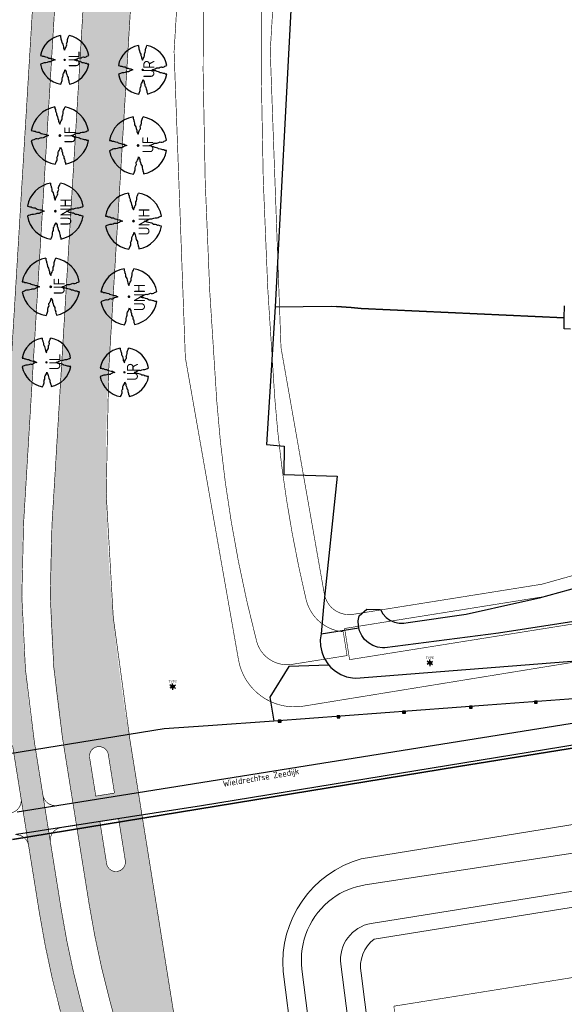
# Model space of a CAD drawing. Header units: metres. Extents: x 102000 to 105000, y 414600 to 420766.
# Tile 166 of 256: x 103033 to 103119, y 419392 to 419548. Entities that reach past the tile are written whole.
import ezdxf
from ezdxf.enums import TextEntityAlignment as Align

# ---------------------------------------------------------------- set-up
doc = ezdxf.new("R2010")
doc.units = ezdxf.units.M
doc.layers.get('0').update_dxf_attribs({"color": 8})
for name, color, linetype, lineweight in [('00-Ontwerp DKIV', 8, 'Continuous', 0), ('N-WE-GR-BOOM-T35-500', 50, 'Continuous', 35), ('N-WE-GW-TALUDLIJN-G', 90, 'Continuous', 18), ('N-WE-WH-WATERLIJN-G', 150, 'Continuous', 5)]:
    doc.layers.add(name, color=color, linetype=linetype, lineweight=lineweight)
doc.layers.add('N-GV-GR-BOOM_2020-2021-S', color=7, linetype='Continuous', lineweight=25, true_color=0x1f7f00)
doc.styles.add('MtXpl_NLCS-ISO', font='NLCS-ISO.ttf')
doc.styles.add('NLCS-ISO', font='NLCS-ISO.ttf')
doc.styles.add('NLCS-ISO-M500-T35', font='NLCS-ISO.ttf', dxfattribs={"height": 1.75})

# ---------------------------------------------------------------- blocks, each defined once
blk = doc.blocks.new('N-SGR-BOOM_1E GROOTTE')
at = {"ltscale": 0.1}
h = blk.add_hatch(color=256, dxfattribs=at)
edge = h.paths.add_edge_path()
edge.add_arc((-0.001990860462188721, 0.003386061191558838), 0.15, 0, 360)
at = {"flags": 128}
for points in [[(-0.524, 2.9575), (-0.514, 2.7865), (-0.463, 2.7055), (-0.451, 2.6245), (-0.454, 2.5555), (-0.41, 2.4485), (-0.369, 2.3205), (-0.356, 2.1315), (-0.288, 2.0405), (-0.234, 1.9285), (-0.203, 1.7705), (-0.139, 1.5935), (-0.134, 1.4535), (-0.085, 1.3455), (-0.039, 1.2505), (-0.004, 1.1785), (0.06100000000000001, 1.3985), (0.129, 1.5215), (0.191, 1.6395), (0.24, 1.7205), (0.246, 1.8335), (0.231, 1.9505), (0.258, 2.0405), (0.313, 2.1495), (0.354, 2.2995), (0.34, 2.3615), (0.339, 2.5025), (0.381, 2.6195), (0.426, 2.7135), (0.467, 2.8215), (0.53, 2.9555)], [(-2.958, 0.5175000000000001), (-2.785, 0.5075000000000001), (-2.702, 0.4585), (-2.622, 0.4455), (-2.554, 0.4515), (-2.446, 0.4055), (-2.32, 0.3645), (-2.13, 0.3505), (-2.041, 0.2835), (-1.924, 0.2255), (-1.766, 0.1955), (-1.593, 0.1345), (-1.453, 0.1295), (-1.344, 0.0805), (-1.25, 0.0355), (-1.177, -0.0015), (-1.397, -0.0655), (-1.521, -0.1335), (-1.638, -0.1955), (-1.719, -0.2455), (-1.831, -0.2495), (-1.949, -0.2355), (-2.041, -0.2625), (-2.149, -0.3165), (-2.297, -0.3585), (-2.359, -0.3455), (-2.501, -0.3465), (-2.617, -0.3875), (-2.711, -0.4315), (-2.82, -0.4705), (-2.954, -0.5355)], [(2.952, -0.5145000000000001), (2.779, -0.5045000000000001), (2.697, -0.4545), (2.618, -0.4415), (2.55, -0.4475), (2.439, -0.4015), (2.313, -0.3605), (2.125, -0.3465), (2.034, -0.2805), (1.92, -0.2245), (1.763, -0.1925), (1.588, -0.1305), (1.446, -0.1255), (1.339, -0.0775), (1.244, -0.0305), (1.172, 0.005500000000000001), (1.392, 0.0695), (1.515, 0.1365), (1.632, 0.1995), (1.712, 0.2495), (1.824, 0.2535), (1.944, 0.2385), (2.034, 0.2665), (2.142, 0.3195), (2.292, 0.3635), (2.354, 0.3495), (2.494, 0.3485), (2.612, 0.3885), (2.706, 0.4365), (2.815, 0.4755), (2.95, 0.5385)], [(-0.479, -2.9585), (-0.414, -2.8235), (-0.373, -2.7165), (-0.33, -2.6225), (-0.289, -2.5045), (-0.288, -2.3645), (-0.303, -2.3005), (-0.26, -2.1515), (-0.208, -2.0425), (-0.18, -1.9525), (-0.193, -1.8345), (-0.188, -1.7235), (-0.138, -1.6425), (-0.075, -1.5255), (-0.007, -1.4015), (0.055, -1.1805), (0.093, -1.2535), (0.137, -1.3475), (0.186, -1.4565), (0.192, -1.5955), (0.254, -1.7715), (0.284, -1.9305), (0.34, -2.0425), (0.407, -2.1335), (0.422, -2.3225), (0.463, -2.4495), (0.508, -2.5585), (0.502, -2.6255), (0.516, -2.7085), (0.5650000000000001, -2.7875), (0.5760000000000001, -2.9405)]]:
    blk.add_lwpolyline(points, dxfattribs=at)
for start, end in [(100.0002194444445, 170.1098166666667), (10.29992500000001, 79.79196666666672), (190.3241250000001, 260.8432527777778), (281.0945583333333, 350.0620888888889)]:
    blk.add_arc((-0.001990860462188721, 0.003386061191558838), 2.999994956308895, start, end)

msp = doc.modelspace()

# ---------------------------------------------------------------- hatches: boundary and pattern name
at = {"layer": '00-Ontwerp DKIV', "transparency": 33554623}
h = msp.add_hatch(color=256, dxfattribs=at)
h.dxf.hatch_style = 1
edge = h.paths.add_edge_path()
edge.add_line((103033.0812714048, 419422.9707705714), (103033.0810908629, 419422.9707416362))
edge.add_line((103033.0810908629, 419422.9707416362), (103033.9557693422, 419417.5099868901))
edge.add_line((103033.9557693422, 419417.5099868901), (103035.6407670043, 419406.99642204))
edge.add_arc((103191.4029866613, 419431.9602644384), 157.7499999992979, 189.105299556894, 194.9859521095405)
edge.add_line((103039.018181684, 419391.1689208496), (103087.0617295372, 419211.6919527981))
edge.add_line((103087.0617295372, 419211.6919527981), (103092.7232568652, 419183.9941474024))
edge.add_line((103092.7232568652, 419183.9941474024), (103096.1523546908, 419184.6950668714))
edge.add_line((103096.1523546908, 419184.6950668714), (103090.4698186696, 419212.4956527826))
edge.add_line((103090.4698186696, 419212.4956527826), (103072.1161587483, 419281.0596823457))
edge.add_line((103072.1161587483, 419281.0596823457), (103042.8567141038, 419390.3646076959))
edge.add_line((103042.8567141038, 419390.3646076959), (103042.3991440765, 419392.0739585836))
edge.add_arc((103191.4029866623, 419431.960264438), 154.2500000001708, 189.1052995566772, 194.9859521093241, ccw=False)
edge.add_line((103039.0966641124, 419407.55029493), (103037.4180128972, 419418.0242610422))
edge.add_line((103037.4180128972, 419418.0242610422), (103036.5364899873, 419423.5245347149))
edge.add_line((103036.5364899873, 419423.5245347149), (103036.2201807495, 419425.4981503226))
edge.add_line((103036.2201807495, 419425.4981503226), (103034.870358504, 419433.9203837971))
edge.add_arc((103191.126277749, 419458.9633508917), 158.2500000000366, 176.5488766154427, 189.1052995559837, ccw=False)
edge.add_line((103033.1632620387, 419468.4895341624), (103039.7063252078, 419576.9859825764))
edge.add_arc((102944.7025416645, 419582.7201218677), 95.17667382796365, 356.5459912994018, 363.9887801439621)
edge.add_line((103039.6486681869, 419589.3407184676), (103037.2115878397, 419624.3161801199))
edge.add_arc((103145.1997497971, 419631.8407649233), 108.2499999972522, 176.5488601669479, 183.9859112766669, ccw=False)
edge.add_line((103037.1460616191, 419638.3571266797), (103038.2360772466, 419656.4316616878))
edge.add_arc((103040.2324502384, 419656.3112670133), 1.999999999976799, 86.54886016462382, 176.548860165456, ccw=False)
edge.add_arc((103029.4098190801, 419471.1663908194), 187.4609211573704, 86.23506507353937, 86.65345806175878, ccw=False)
edge.add_arc((103024.5027553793, 419652.9694413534), 17.99999998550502, 16.96874591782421, 22.34162842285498)
edge.add_arc((103012.196395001, 419647.578965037), 31.43314828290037, 22.90275918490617, 25.89345473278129)
edge.add_arc((103041.0688435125, 419671.2905845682), 10.00250373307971, 262.89970807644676, 266.59004441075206, ccw=False)
edge.add_arc((103041.0685728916, 419671.2880951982), 10.00000000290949, 251.62553758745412, 262.89948372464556, ccw=False)
edge.add_arc((103041.0685728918, 419671.2880951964), 10.00000000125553, 229.7810516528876, 251.6255375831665, ccw=False)
edge.add_arc((103024.9258166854, 419652.1985320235), 15.00000000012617, 49.78105165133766, 83.745910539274)
edge.add_line((103026.559884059, 419667.1092605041), (103011.699618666, 419668.7377976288))
edge.add_line((103011.699618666, 419668.7377976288), (103003.013164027, 419669.6897465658))
edge.add_line((103003.013164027, 419669.6897465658), (103000.7459378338, 419669.9382119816))
edge.add_line((103000.7459378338, 419669.9382119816), (102989.442903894, 419671.817635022))
edge.add_line((102989.442903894, 419671.817635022), (102984.1201404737, 419672.7081775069))
edge.add_line((102984.1201404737, 419672.7081775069), (102983.9240873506, 419669.7816483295))
edge.add_line((102983.9240873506, 419669.7816483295), (103000.330134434, 419666.9658186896))
edge.add_line((103000.330134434, 419666.9658186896), (103003.2410472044, 419666.6468116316))
edge.add_line((103003.2410472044, 419666.6468116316), (103011.3768097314, 419665.7552130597))
edge.add_line((103011.3768097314, 419665.7552130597), (103026.2336024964, 419664.1270564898))
edge.add_arc((103024.9258167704, 419652.1985321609), 11.99999984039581, 49.781051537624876, 83.74335595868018, ccw=False)
edge.add_arc((103041.0685729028, 419671.28809521), 13.00000001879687, 229.7810516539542, 233.3124028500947)
edge.add_arc((103041.0685728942, 419671.2880952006), 13.00000000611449, 233.3124028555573, 236.8437540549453)
edge.add_arc((103032.8647110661, 419658.730361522), 2.000000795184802, -3.4511266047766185, 56.8437408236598, ccw=False)
edge.add_line((103034.8610848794, 419658.6099672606), (103034.742424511, 419656.6423523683))
edge.add_line((103034.742424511, 419656.6423523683), (103033.6524088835, 419638.5678173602))
edge.add_arc((103145.199749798, 419631.8407649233), 111.7499999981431, 176.5488601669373, 183.9859112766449)
edge.add_line((103033.7200537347, 419624.0728910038), (103036.157134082, 419589.0974293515))
edge.add_arc((102944.7011916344, 419582.7201156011), 91.67802102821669, -3.4539539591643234, 3.9888348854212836, ccw=False)
edge.add_line((103036.2126830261, 419577.1968481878), (103029.669609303, 419468.7002248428))
edge.add_arc((103191.1262823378, 419458.9633511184), 161.7500045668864, 176.5488764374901, 189.1052993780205)
edge.add_line((103031.4144613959, 419433.3665109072), (103032.763979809, 419424.9505156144))
edge.add_line((103032.763979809, 419424.9505156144), (103033.0812714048, 419422.9707705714))
h = msp.add_hatch(color=256, dxfattribs=at)
h.dxf.hatch_style = 1
edge = h.paths.add_edge_path()
edge.add_arc((103298.2239364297, 419477.8513539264), 252.0164552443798, 176.5749344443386, 189.9790041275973, ccw=False)
edge.add_line((103046.6576361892, 419492.907591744), (103056.301389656, 419652.8193898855))
edge.add_arc((103065.0630023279, 419652.79844855), 8.76163769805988, 149.2989375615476, 179.8630562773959, ccw=False)
edge.add_line((103057.5293711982, 419657.2717803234), (103041.7191091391, 419658.2227415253))
edge.add_arc((103024.502755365, 419652.9694413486), 18.00000000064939, -3.451139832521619, 16.96874591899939, ccw=False)
edge.add_line((103042.4701122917, 419651.8858892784), (103041.6379008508, 419638.0862386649))
edge.add_arc((103145.1997498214, 419631.8407649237), 103.7500000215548, 176.5488601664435, 183.9859112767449)
edge.add_line((103041.7007031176, 419624.6289804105), (103044.1366540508, 419589.6697274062))
edge.add_arc((102944.3785367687, 419582.7186098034), 99.99999999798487, -3.4511398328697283, 3.985911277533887, ccw=False)
edge.add_line((103044.1971863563, 419576.6988760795), (103037.6551040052, 419468.218691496))
edge.add_arc((103191.1263172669, 419458.9633528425), 153.7500393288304, 176.5488617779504, 189.1053011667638)
edge.add_line((103039.3136561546, 419434.6324975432), (103040.9006254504, 419424.7287544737))
edge.add_line((103040.9006254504, 419424.7287544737), (103041.5467097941, 419420.6993302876))
edge.add_line((103041.5467097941, 419420.6993302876), (103043.5399603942, 419408.2624172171))
edge.add_arc((103191.4029866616, 419431.9602644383), 149.7499999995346, 189.1052995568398, 194.985952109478)
edge.add_line((103046.746095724, 419393.2375785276), (103094.8516475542, 419213.5289813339))
edge.add_line((103094.8516475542, 419213.5289813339), (103101.3022678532, 419181.9707082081))
edge.add_arc((103083.666907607, 419178.3659795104), 18.00000000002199, -47.20717659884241, 11.55232174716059, ccw=False)
edge.add_line((103095.895196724, 419165.1573101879), (103095.9087119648, 419165.1068211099))
edge.add_line((103095.9087119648, 419165.1068211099), (103097.6368019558, 419158.6511706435))
edge.add_line((103097.6368019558, 419158.6511706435), (103097.6480606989, 419158.609111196))
edge.add_line((103097.6480606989, 419158.609111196), (103097.6510261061, 419158.5980332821))
edge.add_line((103097.6510261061, 419158.5980332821), (103099.8244820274, 419159.1798379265))
edge.add_arc((103100.2123716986, 419157.7308584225), 1.500000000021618, -75.01404788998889, 104.98659888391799, ccw=False)
edge.add_line((103100.6002450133, 419156.28187454), (103098.4267727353, 419155.7000655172))
edge.add_line((103098.4267727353, 419155.7000655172), (103098.4329879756, 419155.6768471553))
edge.add_line((103098.4329879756, 419155.6768471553), (103100.1157329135, 419149.3905928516))
edge.add_line((103100.1157329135, 419149.3905928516), (103100.1204740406, 419149.3728813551))
edge.add_arc((103095.5357731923, 419131.9665457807), 17.99999999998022, 18.419582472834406, 75.24385856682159, ccw=False)
edge.add_line((103112.6135985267, 419137.6540656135), (103125.6026156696, 419098.6521504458))
edge.add_line((103125.6026156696, 419098.6521504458), (103163.4536399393, 418957.2515383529))
edge.add_line((103163.4536399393, 418957.2515383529), (103169.9042602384, 418925.6932652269))
edge.add_arc((103152.2688999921, 418922.0885365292), 18.00000000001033, -47.2071765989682, 11.55232174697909, ccw=False)
edge.add_line((103164.4971891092, 418908.8798672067), (103164.5107043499, 418908.8293781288))
edge.add_line((103164.5107043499, 418908.8293781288), (103166.238794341, 418902.3737276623))
edge.add_line((103166.238794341, 418902.3737276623), (103166.2530184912, 418902.320590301))
edge.add_line((103166.2530184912, 418902.320590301), (103168.4264744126, 418902.9023949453))
edge.add_arc((103168.8143640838, 418901.4534154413), 1.500000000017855, -75.01404788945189, 104.9865988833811, ccw=False)
edge.add_line((103169.2022373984, 418900.0044315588), (103167.0287651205, 418899.422622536))
edge.add_line((103167.0287651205, 418899.422622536), (103167.0349803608, 418899.3994041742))
edge.add_line((103167.0349803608, 418899.3994041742), (103168.7177252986, 418893.1131498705))
edge.add_line((103168.7177252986, 418893.1131498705), (103168.7224664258, 418893.0954383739))
edge.add_arc((103164.1377655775, 418875.6891027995), 17.99999999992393, 18.4195824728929, 75.2438585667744, ccw=False)
edge.add_line((103181.2155909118, 418881.3766226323), (103194.2046080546, 418842.3747074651))
edge.add_line((103194.2046080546, 418842.3747074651), (103231.823976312, 418701.8394960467))
edge.add_line((103231.823976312, 418701.8394960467), (103238.2745966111, 418670.281222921))
edge.add_arc((103220.6392363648, 418666.6764942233), 18.00000000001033, -47.2071765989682, 11.55232174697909, ccw=False)
edge.add_line((103232.8675254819, 418653.4678249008), (103232.8810407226, 418653.4173358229))
edge.add_line((103232.8810407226, 418653.4173358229), (103234.6091307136, 418646.9616853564))
edge.add_line((103234.6091307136, 418646.9616853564), (103234.6233548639, 418646.908547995))
edge.add_line((103234.6233548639, 418646.908547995), (103236.7968107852, 418647.4903526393))
edge.add_arc((103237.1847004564, 418646.0413731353), 1.500000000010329, -75.01404789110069, 104.98659888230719, ccw=False)
edge.add_line((103237.572573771, 418644.5923892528), (103235.3991014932, 418644.01058023))
edge.add_line((103235.3991014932, 418644.01058023), (103235.4053167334, 418643.9873618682))
edge.add_line((103235.4053167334, 418643.9873618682), (103237.0880616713, 418637.7011075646))
edge.add_line((103237.0880616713, 418637.7011075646), (103237.0928027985, 418637.683396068))
edge.add_arc((103232.5081019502, 418620.2770604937), 17.99999999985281, 18.41958247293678, 75.2438585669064, ccw=False)
edge.add_line((103249.5859272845, 418625.9645803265), (103262.5749444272, 418586.9626651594))
edge.add_line((103262.5749444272, 418586.9626651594), (103290.1222633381, 418484.0537523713))
edge.add_line((103290.1222633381, 418484.0537523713), (103297.836137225, 418446.292630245))
edge.add_arc((103314.5047993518, 418407.4697220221), 42.24999999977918, 107.02271534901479, 113.23632460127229, ccw=False)
edge.add_line((103302.1360773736, 418447.8686974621), (103301.856304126, 418448.9131974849))
edge.add_line((103301.856304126, 418448.9131974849), (103300.2505772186, 418454.9079872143))
edge.add_arc((103301.6995005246, 418455.2960867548), 1.500000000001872, 14.994587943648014, 194.9948977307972, ccw=False)
edge.add_line((103303.1484259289, 418455.6841784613), (103304.7543138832, 418449.6887874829))
edge.add_line((103304.7543138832, 418449.6887874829), (103305.0272221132, 418448.669917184))
edge.add_line((103305.0272221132, 418448.669917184), (103306.1321855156, 418448.9657008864))
edge.add_arc((103294.4959860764, 418492.4352173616), 44.99999999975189, 284.9859521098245, 289.9286120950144)
edge.add_line((103309.8341939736, 418450.1299058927), (103307.6012664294, 418456.8373155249))
edge.add_line((103307.6012664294, 418456.8373155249), (103302.707958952, 418471.5361434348))
edge.add_arc((103359.6362746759, 418490.4878418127), 60.00000002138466, 198.4128380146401, 213.1251651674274)
edge.add_arc((103359.6362746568, 418490.4878418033), 60.00000000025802, 213.1251651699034, 220.1845762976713)
edge.add_arc((103359.6362746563, 418490.4878418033), 59.99999999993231, 220.1845762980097, 223.7621945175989)
edge.add_arc((103359.6362746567, 418490.4878418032), 60.0000000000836, 223.7621945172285, 284.9859521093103)
edge.add_line((103375.1512072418, 418432.5284865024), (103387.0106692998, 418435.7031034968))
edge.add_line((103387.0106692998, 418435.7031034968), (103385.8938181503, 418439.8814131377))
edge.add_line((103385.8938181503, 418439.8814131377), (103385.8824319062, 418439.8783653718))
edge.add_line((103385.8824319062, 418439.8783653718), (103374.0131983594, 418436.7013171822))
edge.add_arc((103359.5333792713, 418490.796925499), 55.99999999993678, 225.2215921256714, 284.9851210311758, ccw=False)
edge.add_arc((103359.533379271, 418490.796925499), 55.9999999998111, 221.3891326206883, 225.2215921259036, ccw=False)
edge.add_arc((103359.5333792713, 418490.796925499), 56.00000000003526, 198.4128380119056, 221.3891326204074, ccw=False)
edge.add_line((103306.4002846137, 418473.1086736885), (103277.8963273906, 418558.7306714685))
edge.add_line((103277.8963273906, 418558.7306714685), (103267.6561565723, 418596.9850238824))
edge.add_line((103267.6561565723, 418596.9850238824), (103261.2171809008, 418628.5322969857))
edge.add_arc((103278.8535710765, 418632.131983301), 17.99999999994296, 108.50536345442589, 191.5359399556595, ccw=False)
edge.add_line((103273.1404893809, 418649.2012743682), (103271.9134875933, 418653.7850024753))
edge.add_line((103271.9134875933, 418653.7850024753), (103262.688286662, 418651.3155414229))
edge.add_arc((103262.3004151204, 418652.76452578), 1.499999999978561, 104.9855703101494, 284.9858819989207, ccw=False)
edge.add_line((103261.9125514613, 418654.2135122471), (103271.1377409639, 418656.6829702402))
edge.add_line((103271.1377409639, 418656.6829702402), (103270.0380655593, 418660.7910433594))
edge.add_arc((103266.9770112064, 418678.5288545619), 18.00000000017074, 198.4195824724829, 279.79122475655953, ccw=False)
edge.add_line((103249.8991858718, 418672.8413347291), (103236.910168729, 418711.8432498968))
edge.add_line((103236.910168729, 418711.8432498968), (103199.2858201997, 418852.3970661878))
edge.add_line((103199.2858201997, 418852.3970661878), (103192.8468445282, 418883.9443392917))
edge.add_arc((103210.4832347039, 418887.5440256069), 17.99999999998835, 108.50536345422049, 191.5359399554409, ccw=False)
edge.add_line((103204.7701530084, 418904.6133166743), (103203.5431512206, 418909.1970447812))
edge.add_line((103203.5431512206, 418909.1970447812), (103194.3179502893, 418906.7275837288))
edge.add_arc((103193.9300805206, 418908.1765685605), 1.499999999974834, 104.9855002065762, 284.9858118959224, ccw=False)
edge.add_line((103193.5422186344, 418909.6255555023), (103202.7674045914, 418912.0950125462))
edge.add_line((103202.7674045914, 418912.0950125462), (103201.6677291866, 418916.2030856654))
edge.add_arc((103198.6066748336, 418933.9408968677), 18.00000000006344, 198.4195824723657, 279.79122475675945, ccw=False)
edge.add_line((103181.5288494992, 418928.253377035), (103168.5398323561, 418967.2552922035))
edge.add_line((103168.5398323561, 418967.2552922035), (103130.6838278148, 419108.674509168))
edge.add_line((103130.6838278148, 419108.674509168), (103124.244852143, 419140.2217822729))
edge.add_arc((103141.8812423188, 419143.8214685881), 18.00000000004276, 108.5053634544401, 191.5359399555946, ccw=False)
edge.add_line((103136.1681606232, 419160.8907596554), (103134.9411588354, 419165.4744877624))
edge.add_line((103134.9411588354, 419165.4744877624), (103125.7159579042, 419163.00502671))
edge.add_arc((103125.3280881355, 419164.4540115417), 1.499999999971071, 104.9855002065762, 284.9858118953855, ccw=False)
edge.add_line((103124.9402262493, 419165.9029984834), (103134.1654122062, 419168.3724555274))
edge.add_line((103134.1654122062, 419168.3724555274), (103133.0657368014, 419172.4805286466))
edge.add_arc((103130.0046824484, 419190.2183398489), 18.0000000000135, 198.4195824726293, 279.79122475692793, ccw=False)
edge.add_line((103112.926857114, 419184.5308200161), (103099.9378399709, 419223.5327351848))
edge.add_line((103099.9378399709, 419223.5327351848), (103062.996899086, 419361.5335357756))
edge.add_arc((103304.7357101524, 419426.2437337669), 250.2499999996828, 189.1052995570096, 194.9859521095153, ccw=False)
edge.add_line((103057.639066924, 419386.6418221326), (103051.9365311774, 419422.2228681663))
edge.add_line((103051.9365311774, 419422.2228681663), (103051.9234976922, 419422.3041907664))
edge.add_line((103051.9234976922, 419422.3041907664), (103050.0201575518, 419434.1801063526))
edge = h.paths.add_edge_path(flags=16)
edge.add_line((103045.2527020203, 419421.2725162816), (103048.2174958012, 419421.7310650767))
edge.add_line((103048.2174958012, 419421.7310650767), (103048.2175775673, 419421.7305548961))
edge.add_line((103048.2175775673, 419421.7305548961), (103049.278254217, 419415.112449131))
edge.add_arc((103047.7971554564, 419414.8750750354), 1.499999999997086, -170.89470044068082, 9.105299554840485, ccw=False)
edge.add_line((103046.3160566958, 419414.6377009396), (103045.2528414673, 419421.2716461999))
edge.add_line((103045.2528414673, 419421.2716461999), (103045.2527022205, 419421.2725163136))
edge.add_line((103045.2527022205, 419421.2725163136), (103045.2527020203, 419421.2725162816))
edge = h.paths.add_edge_path(flags=16)
edge.add_line((103047.5661013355, 419425.795449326), (103044.6047268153, 419425.3215322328))
edge.add_line((103044.6047268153, 419425.3215322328), (103043.6258169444, 419431.4234868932))
edge.add_arc((103045.106915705, 419431.660860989), 1.500000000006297, 9.105299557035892, 189.1052995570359, ccw=False)
edge.add_line((103046.5880144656, 419431.8982350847), (103047.5662379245, 419425.7945970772))
edge.add_line((103047.5662379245, 419425.7945970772), (103047.5661013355, 419425.795449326))
edge = h.paths.add_edge_path(flags=16)
edge.add_line((103049.3330490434, 419657.7082529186), (103047.3375545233, 419657.8430923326))
edge.add_line((103047.3375545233, 419657.8430923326), (103046.704015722, 419647.3379344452))
edge.add_line((103046.704015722, 419647.3379344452), (103045.7916956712, 419632.2099305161))
edge.add_arc((103145.6221893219, 419626.0611728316), 100.019671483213, 176.4754918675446, 183.9855418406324)
edge.add_line((103045.8444033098, 419619.1093311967), (103047.2812701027, 419598.4883126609))
edge.add_arc((103048.2788512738, 419598.5578239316), 1.000000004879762, 183.9859166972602, 363.9859301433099)
edge.add_line((103049.2764324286, 419598.6273354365), (103047.8486009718, 419619.1186844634))
edge.add_arc((103147.6067182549, 419626.0698021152), 100.0000000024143, 176.54886016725, 183.9859113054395, ccw=False)
edge.add_line((103047.7880686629, 419632.0895358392), (103049.3330490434, 419657.7082529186))
edge = h.paths.add_edge_path(flags=16)
edge.add_line((103109.6293821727, 419178.6266078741), (103106.731408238, 419177.8508842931))
edge.add_line((103106.731408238, 419177.8508842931), (103104.8566930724, 419184.8542845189))
edge.add_arc((103106.3056725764, 419185.2421741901), 1.500000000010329, 14.985952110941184, 194.9865988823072, ccw=False)
edge.add_line((103107.7546564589, 419185.6300475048), (103109.6293821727, 419178.6266078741))
edge = h.paths.add_edge_path(flags=16)
edge.add_line((103110.1465465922, 419176.6946293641), (103110.8576439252, 419174.0381728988))
edge.add_arc((103109.4086596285, 419173.6503011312), 1.499999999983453, -165.0144386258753, 14.985890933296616, ccw=False)
edge.add_line((103107.9596731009, 419173.2624376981), (103107.2485726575, 419175.9189057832))
edge.add_line((103107.2485726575, 419175.9189057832), (103110.1465465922, 419176.6946293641))
edge = h.paths.add_edge_path(flags=16)
edge.add_line((103118.2918829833, 419146.2659798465), (103115.3939090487, 419145.4902562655))
edge.add_line((103115.3939090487, 419145.4902562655), (103114.6828170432, 419148.1466928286))
edge.add_arc((103116.1317965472, 419148.5345824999), 1.500000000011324, 14.985952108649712, 194.9865988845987, ccw=False)
edge.add_line((103117.5807804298, 419148.9224558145), (103118.2918829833, 419146.2659798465))
edge = h.paths.add_edge_path(flags=16)
edge.add_line((103115.9110734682, 419143.5582777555), (103118.8090474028, 419144.3340013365))
edge.add_line((103118.8090474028, 419144.3340013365), (103120.683767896, 419137.3305812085))
edge.add_arc((103119.2347835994, 419136.9427094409), 1.499999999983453, -165.0144386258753, 14.985890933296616, ccw=False)
edge.add_line((103117.7857970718, 419136.5548460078), (103115.9110734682, 419143.5582777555))
edge = h.paths.add_edge_path(flags=16)
edge.add_line((103175.3334006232, 418921.5734413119), (103178.231374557, 418922.3491648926))
edge.add_line((103178.231374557, 418922.3491648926), (103176.3567182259, 418929.3523453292))
edge.add_arc((103174.9077343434, 418928.9644720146), 1.500000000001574, 14.98595210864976, 194.9859521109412)
edge.add_line((103173.4587504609, 418928.5765986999), (103175.3334006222, 418921.5734413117))
edge = h.paths.add_edge_path(flags=16)
edge.add_line((103178.7485389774, 418920.4171863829), (103175.8505650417, 418919.6414628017))
edge.add_line((103175.8505650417, 418919.6414628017), (103176.5617374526, 418916.984725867))
edge.add_arc((103178.010721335, 418917.3725991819), 1.49999999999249, 194.9859521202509, 374.9859521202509)
edge.add_line((103179.4597052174, 418917.7604724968), (103178.7485389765, 418920.4171863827))
edge = h.paths.add_edge_path(flags=16)
edge.add_line((103183.9959014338, 418889.2128132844), (103186.8938753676, 418889.988536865))
edge.add_line((103186.8938753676, 418889.988536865), (103186.1828421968, 418892.6447536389))
edge.add_arc((103184.7338583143, 418892.2568803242), 1.500000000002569, 14.98595211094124, 194.9859521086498)
edge.add_line((103183.2848744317, 418891.8690070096), (103183.9959014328, 418889.2128132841))
edge = h.paths.add_edge_path(flags=16)
edge.add_line((103187.411039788, 418888.0565583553), (103184.5130658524, 418887.2808347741))
edge.add_line((103184.5130658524, 418887.2808347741), (103186.3878614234, 418880.2771341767))
edge.add_arc((103187.8368453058, 418880.6650074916), 1.49999999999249, 194.9859521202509, 374.9859521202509)
edge.add_line((103189.2858291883, 418881.0528808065), (103187.4110397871, 418888.056558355))
edge = h.paths.add_edge_path(flags=16)
edge.add_line((103243.7037369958, 418666.161399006), (103246.6017109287, 418666.9371225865))
edge.add_line((103246.6017109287, 418666.9371225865), (103244.7270973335, 418673.9401433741))
edge.add_arc((103243.278113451, 418673.5522700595), 1.500000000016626, 14.98595211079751, 194.9859521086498)
edge.add_line((103241.8291295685, 418673.1643967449), (103243.703736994, 418666.1613990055))
edge = h.paths.add_edge_path(flags=16)
edge.add_line((103247.11887535, 418665.0051440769), (103244.2209014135, 418664.2294204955))
edge.add_line((103244.2209014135, 418664.2294204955), (103244.9321165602, 418661.5725239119))
edge.add_arc((103246.3811004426, 418661.9603972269), 1.49999999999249, 194.9859521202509, 374.9859521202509)
edge.add_line((103247.830084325, 418662.3482705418), (103247.1188753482, 418665.0051440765))
edge = h.paths.add_edge_path(flags=16)
edge.add_line((103252.3662378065, 418633.8007709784), (103255.2642117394, 418634.5764945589))
edge.add_line((103255.2642117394, 418634.5764945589), (103254.5532213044, 418637.2325516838))
edge.add_arc((103253.1042374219, 418636.8446783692), 1.499999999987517, 14.98595210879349, 194.9859521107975)
edge.add_line((103251.6552535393, 418636.4568050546), (103252.3662378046, 418633.8007709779))
edge = h.paths.add_edge_path(flags=16)
edge.add_line((103255.7813761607, 418632.6445160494), (103252.8834022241, 418631.8687924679))
edge.add_line((103252.8834022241, 418631.8687924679), (103254.758240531, 418624.8649322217))
edge.add_arc((103256.2072244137, 418625.2528055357), 1.499999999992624, 194.9859520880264, 374.9859520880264)
edge.add_line((103257.6562082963, 418625.6406788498), (103255.7813761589, 418632.6445160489))

# ---------------------------------------------------------------- linework, layer by layer
at = {"transparency": 33554687}
for p, q in [((103076.207, 419563.625), (103073.042, 419502.844)), ((103073.042, 419502.844), (103071.644, 419481.032)), ((103073.042, 419502.844), (103081.906, 419502.939)), ((103081.906, 419502.939), (103082.763, 419502.886)), ((103082.763, 419502.886), (103085.084, 419502.696)), ((103085.084, 419502.696), (103082.763, 419502.886)), ((103085.084, 419502.696), (103086.651, 419502.567)), ((103086.651, 419502.567), (103085.084, 419502.696)), ((103086.651, 419502.567), (103118.814, 419501.078)), ((103118.814, 419501.078), (103086.651, 419502.567)), ((103118.814, 419501.078), (103118.843, 419502.964)), ((103118.787, 419499.336), (103118.814, 419501.078)), ((103119.798, 419499.299), (103118.787, 419499.336)), ((103071.644, 419481.032), (103074.432, 419480.75)), ((103074.432, 419480.75), (103074.39, 419476.259)), ((103074.39, 419476.259), (103082.868, 419476.006)), ((103082.868, 419476.006), (103080.699, 419455.294)), ((103114.903, 419456.716), (103121.039, 419458.425)), ((103145.921, 419456.927), (103108.398, 419451.138)), ((103111.778, 419456.02), (103114.903, 419456.716)), ((103080.699, 419455.294), (103080.297, 419451.037)), ((103086.318, 419453.878), (103087.554, 419454.906)), ((103087.554, 419454.906), (103089.71, 419454.869)), ((103089.71, 419454.869), (103090.089, 419454.206)), ((103103.286, 419454.129), (103111.778, 419456.02)), ((103086.183, 419453.089), (103086.318, 419453.878)), ((103090.089, 419454.206), (103090.597, 419453.636)), ((103090.597, 419453.636), (103091.213, 419453.185)), ((103094.114, 419452.844), (103103.286, 419454.129)), ((103080.295, 419451.02), (103086.277, 419451.997)), ((103086.208, 419452.289), (103086.183, 419453.089)), ((103086.277, 419451.997), (103086.208, 419452.289)), ((103086.391, 419451.51), (103086.277, 419451.997)), ((103091.213, 419453.185), (103091.909, 419452.871)), ((103091.909, 419452.871), (103092.655, 419452.709)), ((103092.655, 419452.709), (103093.418, 419452.705)), ((103093.418, 419452.705), (103094.114, 419452.844)), ((103080.295, 419451.02), (103080.171, 419450.082)), ((103080.297, 419451.037), (103080.295, 419451.02)), ((103086.725, 419450.783), (103086.391, 419451.51)), ((103087.196, 419450.136), (103086.725, 419450.783)), ((103087.787, 419449.596), (103087.196, 419450.136)), ((103108.398, 419451.138), (103090.411, 419448.806)), ((103080.171, 419450.082), (103080.205, 419449.119)), ((103080.205, 419449.119), (103080.397, 419448.175)), ((103088.473, 419449.184), (103087.787, 419449.596)), ((103089.227, 419448.916), (103088.473, 419449.184)), ((103090.019, 419448.803), (103089.227, 419448.916)), ((103090.411, 419448.806), (103090.019, 419448.803)), ((103080.397, 419448.175), (103080.743, 419447.276)), ((103080.743, 419447.276), (103081.233, 419446.447)), ((103075.174, 419445.876), (103072.155, 419440.998)), ((103081.541, 419446.08), (103075.174, 419445.876)), ((103081.233, 419446.447), (103081.541, 419446.08)), ((103081.541, 419446.08), (103081.853, 419445.709)), ((103081.853, 419445.709), (103082.586, 419445.085)), ((103085.814, 419443.997), (103121.364, 419446.815)), ((103082.586, 419445.085), (103083.412, 419444.59)), ((103083.412, 419444.59), (103084.309, 419444.238)), ((103084.309, 419444.238), (103085.252, 419444.039)), ((103085.252, 419444.039), (103085.814, 419443.997)), ((103146.239, 419442.697), (103106.699, 419439.711)), ((103072.155, 419440.998), (103072.817, 419437.21)), ((103168.929, 419440.796), (103102.088, 419430.02)), ((103102.088, 419430.02), (103168.929, 419440.796)), ((103172.373, 419441.791), (103118.588, 419433.13)), ((103032.167, 419422.824), (103138.61, 419439.861)), ((103106.699, 419439.711), (103072.817, 419437.21)), ((103062.395, 419436.441), (103055.428, 419435.984)), ((103072.817, 419437.21), (103062.395, 419436.441)), ((103055.428, 419435.984), (103026.243, 419431.243)), ((103118.588, 419433.13), (103061.348, 419423.763)), ((103102.088, 419430.02), (103031.387, 419418.428)), ((103031.387, 419418.428), (103102.088, 419430.02)), ((103061.348, 419423.763), (103032.027, 419419.224))]:
    msp.add_line(p, q, dxfattribs=at)
at = {"ltscale": 0.1}
for p, q in [((103097.3132841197, 419446.552656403), (103097.0940717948, 419446.6792189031)), ((103097.3132841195, 419446.299531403), (103097.0940717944, 419446.1729689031)), ((103097.532496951, 419446.6792189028), (103097.5324969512, 419446.9323439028)), ((103097.5324969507, 419446.1729689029), (103097.5324969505, 419445.9198439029)), ((103097.7517097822, 419446.5526564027), (103097.9709221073, 419446.6792189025)), ((103097.751709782, 419446.2995314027), (103097.9709221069, 419446.1729689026)), ((103056.5615327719, 419442.7949646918), (103056.342320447, 419442.9215271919)), ((103056.5615327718, 419442.5418396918), (103056.3423204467, 419442.415277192)), ((103056.7807456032, 419442.9215271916), (103056.7807456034, 419443.1746521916)), ((103056.7807456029, 419442.4152771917), (103056.7807456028, 419442.1621521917)), ((103056.9999584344, 419442.7949646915), (103057.2191707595, 419442.9215271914)), ((103056.9999584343, 419442.5418396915), (103057.2191707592, 419442.4152771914))]:
    msp.add_line(p, q, dxfattribs=at)
for p, q in [((103097.2999625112, 419446.5260939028), (103097.7650313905, 419446.5260939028)), ((103097.2999625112, 419446.3260939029), (103097.7650313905, 419446.3260939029)), ((103056.5482111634, 419442.7684021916), (103057.0132800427, 419442.7684021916)), ((103056.5482111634, 419442.5684021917), (103057.0132800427, 419442.5684021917)), ((103103.796, 419439.264), (103104.246, 419439.564)), ((103104.246, 419439.264), (103103.796, 419439.564)), ((103104.246, 419439.564), (103103.796, 419439.564)), ((103103.796, 419439.564), (103103.796, 419439.264)), ((103103.796, 419439.264), (103104.246, 419439.264)), ((103104.246, 419439.264), (103104.246, 419439.564)), ((103114.087, 419440.036), (103114.537, 419440.336)), ((103114.537, 419440.036), (103114.087, 419440.336)), ((103114.537, 419440.336), (103114.087, 419440.336)), ((103114.087, 419440.336), (103114.087, 419440.036)), ((103114.087, 419440.036), (103114.537, 419440.036)), ((103114.537, 419440.036), (103114.537, 419440.336)), ((103082.826, 419437.716), (103083.276, 419438.016)), ((103083.276, 419437.716), (103082.826, 419438.016)), ((103083.276, 419438.016), (103082.826, 419438.016)), ((103082.826, 419438.016), (103082.826, 419437.716)), ((103082.826, 419437.716), (103083.276, 419437.716)), ((103083.276, 419437.716), (103083.276, 419438.016)), ((103093.195, 419438.481), (103093.645, 419438.781)), ((103093.645, 419438.481), (103093.195, 419438.781)), ((103093.645, 419438.781), (103093.195, 419438.781)), ((103093.195, 419438.781), (103093.195, 419438.481)), ((103093.195, 419438.481), (103093.645, 419438.481)), ((103093.645, 419438.481), (103093.645, 419438.781)), ((103073.496, 419437.027), (103073.946, 419437.327)), ((103073.946, 419437.027), (103073.496, 419437.327)), ((103073.946, 419437.327), (103073.496, 419437.327)), ((103073.496, 419437.327), (103073.496, 419437.027)), ((103073.496, 419437.027), (103073.946, 419437.027)), ((103073.946, 419437.027), (103073.946, 419437.327))]:
    msp.add_line(p, q)
for centre in [(103097.5324969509, 419446.4260939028), (103056.7807456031, 419442.6684021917)]:
    msp.add_circle(centre, 0.2531250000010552, dxfattribs=at)
at = {"layer": '00-Ontwerp DKIV', "transparency": 33554687, "const_width": 0.1}
for points in [[(103042.3991440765, 419392.0739585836, -0.02566482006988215), (103039.0966641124, 419407.55029493), (103037.4180128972, 419418.0242610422), (103037.4180128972, 419418.0242610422), (103037.4180128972, 419418.0242610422), (103036.5364899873, 419423.5245347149), (103036.2201807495, 419425.4981503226), (103034.870358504, 419433.9203837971, -0.05484261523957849), (103033.1632620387, 419468.4895341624), (103039.7063252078, 419576.9859825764, 0.03248671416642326), (103039.6486681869, 419589.3407184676), (103037.2115878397, 419624.3161801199, -0.03246165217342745), (103037.1460616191, 419638.3571266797), (103038.2360772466, 419656.4316616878, -0.414213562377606), (103040.352844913, 419658.3076400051, -0.001825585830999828), (103041.7191091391, 419658.2227415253, 0.0234479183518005), (103041.1515633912, 419659.8117502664, 0.01305011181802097), (103040.4738963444, 419661.3057901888, -0.01610352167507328), (103039.8324687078, 419661.3647869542, -0.04923158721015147), (103037.9163121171, 419661.7979291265, -0.09560424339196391), (103034.6114704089, 419663.6522699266, 0.1492942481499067), (103026.559884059, 419667.1092605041)], [(103026.2336024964, 419664.1270564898, -0.1492828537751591), (103032.6743396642, 419661.361522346, 0.01540964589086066), (103033.3017024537, 419660.8633302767, 0.0154096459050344), (103033.9585600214, 419660.4047263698, -0.2693286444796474), (103034.8610848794, 419658.6099672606), (103034.742424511, 419656.6423523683), (103033.6524088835, 419638.5678173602, 0.0324616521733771), (103033.7200537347, 419624.0728910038), (103036.157134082, 419589.0974293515, -0.03248671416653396), (103036.2126830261, 419577.1968481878), (103029.669609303, 419468.7002248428, 0.05484261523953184)], [(103198.9730595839, 419473.0006890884), (103181.4127939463, 419470.258348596), (103177.9693014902, 419469.5546670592), (103177.5240087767, 419469.4214973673), (103177.5040514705, 419469.4215313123), (103177.4664715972, 419469.4320402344), (103177.4333780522, 419469.4521471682), (103177.4093155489, 419469.4778295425), (103176.8538989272, 419478.840145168), (103167.9264672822, 419477.4152590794), (103167.982066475, 419469.6314744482), (103167.9539490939, 419469.4170837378), (103167.9184414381, 419469.3307426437), (103167.9100905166, 419469.3197427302), (103146.8153822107, 419465.0809030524), (103120.5931368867, 419460.3769432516), (103115.3032191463, 419458.8896159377), (103115.3032191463, 419458.8896159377), (103085.3734743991, 419454.1126007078, -0.4095807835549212), (103080.8035032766, 419457.369655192), (103073.9437076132, 419496.3686052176), (103072.2407205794, 419543.3531679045), (103077.2397496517, 419626.2465904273, -0.1831060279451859)], [(103059.9633901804, 419592.2745110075), (103057.0079186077, 419543.267163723), (103058.7917006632, 419494.76912422), (103067.2121474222, 419446.8976425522, 0.410393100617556), (103077.5193726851, 419439.5732621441), (103183.1472867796, 419456.7470771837), (103183.249000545, 419456.466003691), (103201.8121613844, 419458.7435224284)], [(103031.4144613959, 419433.3665109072), (103032.763979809, 419424.9505156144), (103033.0812714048, 419422.9707705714), (103033.0810908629, 419422.9707416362), (103033.9557693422, 419417.5099868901), (103033.9557693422, 419417.5099868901), (103033.9557693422, 419417.5099868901), (103035.6407670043, 419406.99642204), (103035.6407670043, 419406.99642204, 0.02566482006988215), (103039.018181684, 419391.1689208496)]]:
    msp.add_lwpolyline(points, format="xyb", dxfattribs=at)
for points in [[(103084.4068308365, 419447.5785767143), (103075.7023460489, 419446.189274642, -0.3864585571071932), (103070.0746508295, 419449.8706093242, -0.02234937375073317), (103066.0776926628, 419468.6910883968, -0.02234937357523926), (103063.7766747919, 419487.7932197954, -0.016929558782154), (103061.6085976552, 419540.2161085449, -0.01692955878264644), (103062.9924233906, 419592.6655589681), (103065.9134212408, 419641.1012662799, -0.1831036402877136), (103069.3998106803, 419648.8576073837), (103072.965374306, 419652.4286965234, -0.1209028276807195), (103077.8548832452, 419655.3965217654, -0.1209028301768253), (103083.5628059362, 419655.7638148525, -0.2793223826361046), (103087.4548689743, 419652.3423615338, -0.2793223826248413), (103086.2237498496, 419647.3085912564), (103082.1648767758, 419643.2434281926, 0.08179400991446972), (103076.4183018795, 419635.2177493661, 0.09130888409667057), (103074.2451779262, 419626.4269795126), (103072.1757391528, 419592.1117434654, 0.01692955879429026), (103070.8083404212, 419540.2849056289, 0.01692955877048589), (103072.9506809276, 419488.4843141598, 0.01966918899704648), (103074.8031879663, 419472.3792550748, 0.01966918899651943), (103077.9155900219, 419456.4695830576, 0.3214883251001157), (103083.8059833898, 419451.3431053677)], [(103047.5661013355, 419425.795449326), (103044.6047268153, 419425.3215322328), (103043.6258169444, 419431.4234868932, -1), (103046.5880144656, 419431.8982350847), (103047.5662379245, 419425.7945970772)], [(103101.5666036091, 419176.4683802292, 0.07696254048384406), (103101.3022678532, 419181.9707082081), (103094.8516475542, 419213.5289813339), (103046.7460957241, 419393.2375785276, -0.02566482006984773), (103043.5399603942, 419408.2624172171), (103041.5467097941, 419420.6993302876), (103039.0868764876, 419420.3172223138, 0.4157805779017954), (103037.4180128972, 419418.0242610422), (103039.0966641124, 419407.55029493, 0.02566482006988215), (103042.3991440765, 419392.0739585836), (103090.4698186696, 419212.4956527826), (103097.6022806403, 419177.6016158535, 0.4318746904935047), (103100.0789141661, 419176.0701586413), (103101.5666036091, 419176.4683802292, 0.07696254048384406)], [(103045.2527020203, 419421.2725162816), (103048.2174958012, 419421.7310650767), (103048.2175775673, 419421.7305548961), (103049.278254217, 419415.112449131, -0.999999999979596), (103046.3160566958, 419414.6377009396), (103045.2528414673, 419421.2716461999), (103045.2527022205, 419421.2725163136)]]:
    msp.add_lwpolyline(points, format="xyb", close=True, dxfattribs=at)
at = {"layer": '00-Ontwerp DKIV', "transparency": 33554687, "const_width": 0.1, "flags": 128}
for points in [[(103057.639066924, 419386.6418221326), (103051.9365311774, 419422.2228681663), (103051.9234976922, 419422.3041907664), (103050.0201575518, 419434.1801063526), (103050.0201575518, 419434.1801063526, -0.05855306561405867), (103046.6576361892, 419492.907591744), (103056.301389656, 419652.8193898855, -0.1341574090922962)], [(103044.1971863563, 419576.6988760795), (103037.6551040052, 419468.218691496, 0.05484268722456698), (103039.3136561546, 419434.6324975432), (103040.9006254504, 419424.7287544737), (103040.9006254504, 419424.7287544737), (103040.9006254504, 419424.7287544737), (103040.9006254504, 419424.7287544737), (103040.9006254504, 419424.7287544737), (103041.5467097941, 419420.6993302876), (103043.5399603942, 419408.2624172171, 0.02566482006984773), (103046.746095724, 419393.2375785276), (103094.8516475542, 419213.5289813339)]]:
    msp.add_lwpolyline(points, format="xyb", dxfattribs=at)
at = {"layer": '00-Ontwerp DKIV', "transparency": 33554687, "const_width": 0.1}
msp.add_lwpolyline([(103121.039001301, 419458.425000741), (103115.6240219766, 419456.9168196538), (103084.0253466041, 419451.8721148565), (103084.813410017, 419446.9346098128), (103157.3990416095, 419458.5198294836)], dxfattribs=at)
msp.add_lwpolyline([(103561.1864003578, 419443.3536147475), (103418.8116018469, 419384.9461149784), (103412.2523259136, 419382.2552531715), (103226.5277435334, 419332.5393037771), (103205.7134720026, 419410.2954752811), (103091.826648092, 419392.0429572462), (103100.6931185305, 419322.4196967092), (103136.9320829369, 419187.0412796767), (103166.6793760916, 419193.1217293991), (103321.1958275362, 419234.483685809), (103494.8220513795, 419189.1546588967)], close=True, dxfattribs=at)
at = {"layer": '00-Ontwerp DKIV', "ltscale": 10, "transparency": 33554687, "const_width": 0.1, "flags": 128}
for points in [[(103041.5469214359, 419420.6980103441), (103039.0868763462, 419420.3172222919, 0.4157805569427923), (103037.4180128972, 419418.0242610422), (103036.2206231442, 419425.495389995, 0.414213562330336), (103038.511920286, 419423.8370904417), (103040.9801678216, 419424.2326738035)], [(103031.1059914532, 419422.654620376, 0.4142751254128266), (103032.7647060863, 419424.9459839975), (103033.955769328, 419417.5099869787, 0.3905088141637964), (103031.8265015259, 419419.1875139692, -0.6625756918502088)]]:
    msp.add_lwpolyline(points, format="xyb", dxfattribs=at)
at = {"layer": 'N-WE-GW-TALUDLIJN-G', "color": 8, "transparency": 33554687, "flags": 128}
msp.add_lwpolyline([(103202.3469675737, 419431.2745123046), (103202.3469675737, 419431.2745123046), (103178.5146867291, 419430.2608392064), (103086.6539450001, 419415.3756469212), (103086.6539450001, 419415.3756469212, 0.3585090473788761), (103074.2941309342, 419397.5211431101), (103084.2694133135, 419319.1910241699), (103119.6609081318, 419186.9786333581, 0.0008027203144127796), (103119.665942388, 419186.9597050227, 0.9999959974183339), (103131.4510312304, 419190.1143335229), (103131.3852397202, 419190.3601118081), (103111.6858697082, 419263.9513297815), (103096.2675692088, 419321.5496952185), (103089.4409561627, 419375.1551363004), (103086.6226719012, 419397.2854914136, -0.284397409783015), (103088.702286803, 419402.6820633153), (103203.3601986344, 419421.0802749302, 0.4127694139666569), (103207.4319690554, 419427.0879460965, 0.3620349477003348)], format="xyb", close=True, dxfattribs=at)
at = {"layer": 'N-WE-WH-WATERLIJN-G', "color": 8}
msp.add_lwpolyline([(103082.0933083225, 419409.1044428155, 0.2730844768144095), (103077.2700961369, 419397.9001300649), (103087.2197794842, 419319.7710255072), (103122.5603311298, 419187.748943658, 0.001126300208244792), (103122.5639120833, 419187.735444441, 0.9999961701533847), (103128.5530555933, 419189.3386163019), (103128.4872719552, 419189.5843651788), (103108.7879019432, 419263.1755831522), (103093.3172029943, 419320.9696942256), (103086.4649909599, 419374.7761493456), (103083.4204242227, 419398.6833697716, -0.4047968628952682), (103088.2560686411, 419405.142986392), (103202.8562124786, 419423.5292341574, 0.9999999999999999), (103201.8985739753, 419428.7308936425), (103087.2748776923, 419411.2648541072, 0.1186017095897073)], format="xyb", close=True, dxfattribs=at)

# ---------------------------------------------------------------- block references
at = {"layer": 'N-GV-GR-BOOM_2020-2021-S', "transparency": 33554687}
for p, xscale, yscale, zscale in [((103039.6755392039, 419541.938991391), 1.3, 1.3, 1.3), ((103052.0257289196, 419540.3584221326), 1.3, 1.3, 1.3), ((103038.9182365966, 419529.9475199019), 1.533157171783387, 1.533157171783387, 1.533157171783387), ((103051.3031230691, 419528.3762384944), 1.533157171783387, 1.533157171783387, 1.533157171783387), ((103038.1961063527, 419517.9732276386), 1.5, 1.5, 1.5), ((103050.5807550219, 419516.3980005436), 1.5, 1.5, 1.5), ((103037.4735005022, 419505.9910440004), 1.533157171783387, 1.533157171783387, 1.533157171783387), ((103049.8586247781, 419504.4237082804), 1.5, 1.5, 1.5), ((103036.785829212, 419494.0220939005), 1.3, 1.3, 1.3), ((103049.1362567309, 419492.4454703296), 1.3, 1.3, 1.3)]:
    msp.add_blockref('N-SGR-BOOM_1E GROOTTE', p, dxfattribs=dict(at, xscale=xscale, yscale=yscale, zscale=zscale))

# ---------------------------------------------------------------- texts
at = {"transparency": 33554687, "style": 'MtXpl_NLCS-ISO'}
msp.add_text('Wieldrechtse Zeedijk', height=1, rotation=9.50001059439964, dxfattribs=at).set_placement((103064.8130032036, 419426.7717844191))
at = {"style": 'NLCS-ISO'}
for p in [(103097.5324969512, 419446.9323439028), (103056.7807456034, 419443.1746521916)]:
    msp.add_attdef('TYPE', text='', height=0.36, dxfattribs=at).set_placement(p, align=Align.BOTTOM_CENTER)
at = {"layer": 'N-WE-GR-BOOM-T35-500', "style": 'NLCS-ISO-M500-T35'}
for s, p in [('UL', (103042.0303222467, 419540.7594151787)), ('UR', (103053.8865491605, 419539.0718229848)), ('UF', (103041.3626517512, 419528.7236684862)), ('UF', (103053.7475382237, 419527.1523870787)), ('UNH', (103040.7412315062, 419515.6804155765)), ('UNH', (103053.1258801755, 419514.1051884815)), ('UF', (103039.6772520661, 419504.7501178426)), ('UNH', (103052.4037499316, 419502.1308962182)), ('UL', (103038.9895807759, 419492.7811677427)), ('UR', (103051.2879016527, 419491.0975212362))]:
    msp.add_text(s, height=1.75, rotation=90, dxfattribs=at).set_placement(p)

doc.saveas('drawing.dxf')
